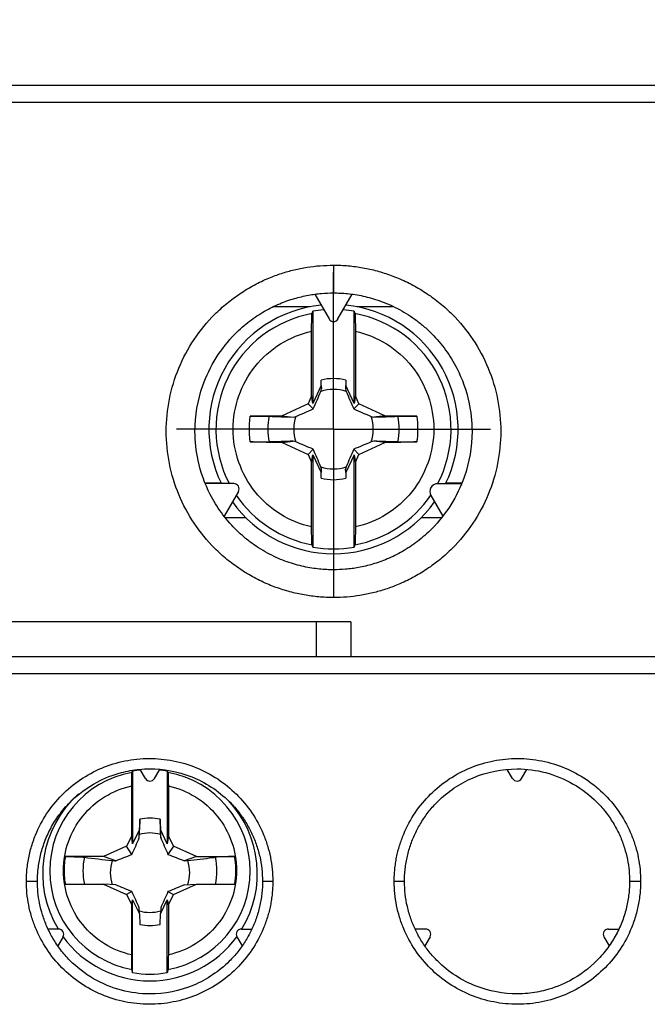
# Model space of a CAD drawing. Header units: inches. Extents: x 0.5 to 21.5, y 0.5 to 16.5.
# Tile 12 of 23: x 16.5 to 17.2, y 8.7 to 9.9. Entities that reach past the tile are written whole.
import ezdxf

# ---------------------------------------------------------------- set-up
doc = ezdxf.new("R2010")
doc.units = ezdxf.units.IN
doc.header["$LTSCALE"] = 2
doc.header["$MEASUREMENT"] = 0
doc.linetypes.add('CENTERX2', pattern=[0.8, 0.5, -0.1, 0.1, -0.1])
doc.layers.add('CENTER', color=40, linetype='CENTERX2')
doc.layers.add('DIMENSIONS', color=140, linetype='Continuous', lineweight=25)
doc.styles.add('SLDTEXTSTYLE0', font='TXT', dxfattribs={"width": 0.7})
doc.dimstyles.new('SLDDIMSTYLE1', dxfattribs={"dimtxt": 0.169922, "dimasz": 0.26, "dimexe": 0, "dimexo": 0.0625, "dimgap": 0.04248, "dimtad": 0, "dimtih": 1, "dimtoh": 1, "dimrnd": 1e-09, "dimzin": 12, "dimdsep": 46, "dimtxsty": 'SLDTEXTSTYLE0', "dimsah": 1, "dimcen": 0.09, "dimadec": 0, "dimazin": 3, "dimtfac": 1, "dimtmove": 0, "dimatfit": 0, "dimfxl": 0, "dimfrac": 2, "dimtolj": 1, "dimtzin": 12, "dimarcsym": 0})

# ---------------------------------------------------------------- blocks, each defined once
blk = doc.blocks.new('_D_7')
at = {"layer": 'DIMENSIONS'}
for p, q in [((15.9443, 9.8587), (15.9443, 11.002)), ((17.7081, 9.8587), (17.7081, 11.002)), ((15.9443, 10.752), (15.4443, 10.752)), ((16.5664, 10.752), (16.5094, 10.752)), ((16.5094, 10.752), (16.5094, 10.4819)), ((17.0714, 10.752), (17.1284, 10.752)), ((17.1284, 10.752), (17.1284, 10.4819)), ((17.7081, 10.752), (18.2081, 10.752)), ((16.5094, 10.4819), (16.5664, 10.4819)), ((17.1284, 10.4819), (17.0714, 10.4819))]:
    blk.add_line(p, q, dxfattribs=at)
for points in [[(15.9443, 10.752), (15.6843, 10.792), (15.6843, 10.712)], [(17.7081, 10.752), (17.9681, 10.712), (17.9681, 10.792)]]:
    blk.add_solid(points, dxfattribs=at)
at = {"layer": 'DIMENSIONS', "char_height": 0.16667, "attachment_point": 1, "style": 'SLDTEXTSTYLE0'}
for s, insert in [('1.76', (16.5664, 11.0049)), ('44.8', (16.5664, 10.6968))]:
    blk.add_mtext(s, dxfattribs=dict(at, insert=insert))
blk = doc.blocks.new('SW_CENTERMARKSYMBOL_3')
at = {"layer": 'CENTER', "color": 0}
for p, q in [((0, 0.1), (0, 0.1787)), ((0, 0), (0, 0.1)), ((-0.1, 0), (-0.1787, 0)), ((0, 0), (-0.1, 0)), ((0, 0), (0, -0.1)), ((0, 0), (0.1, 0)), ((0.1, 0), (0.1787, 0)), ((0, -0.1), (0, -0.1787))]:
    blk.add_line(p, q, dxfattribs=at)

msp = doc.modelspace()

# ---------------------------------------------------------------- linework, layer by layer
for p, q in [((17.6819, 9.7587), (15.9705, 9.7587)), ((16.8048, 9.5407), (16.8211, 9.5125)), ((16.8313, 9.5125), (16.8476, 9.5407)), ((16.7995, 9.5264), (16.7578, 9.5264)), ((16.8026, 9.5214), (16.8026, 9.4163)), ((16.8498, 9.4163), (16.8498, 9.5214)), ((16.8938, 9.5264), (16.8529, 9.5264)), ((16.8013, 9.4249), (16.8013, 9.4985)), ((16.8511, 9.4985), (16.8511, 9.4249)), ((16.8121, 9.4367), (16.8122, 9.443)), ((16.8402, 9.443), (16.8403, 9.4367)), ((16.8121, 9.4367), (16.8026, 9.4163)), ((16.8121, 9.4367), (16.8125, 9.4329)), ((16.8403, 9.4367), (16.8399, 9.4329)), ((16.8498, 9.4163), (16.8403, 9.4367)), ((16.8013, 9.4249), (16.7973, 9.4161)), ((16.8026, 9.4163), (16.8013, 9.4249)), ((16.8511, 9.4249), (16.8498, 9.4163)), ((16.8551, 9.4161), (16.8511, 9.4249)), ((16.7973, 9.4161), (16.7678, 9.4024)), ((16.7973, 9.4161), (16.8032, 9.4102)), ((16.8551, 9.4161), (16.8492, 9.4102)), ((16.8846, 9.4024), (16.8551, 9.4161)), ((16.7678, 9.4024), (16.7316, 9.4018)), ((16.7678, 9.4024), (16.7805, 9.4009)), ((16.8846, 9.4024), (16.8719, 9.4009)), ((16.9208, 9.4018), (16.8846, 9.4024)), ((16.7316, 9.3726), (16.7678, 9.372)), ((16.7678, 9.372), (16.7805, 9.3735)), ((16.8846, 9.372), (16.8719, 9.3735)), ((16.8846, 9.372), (16.9208, 9.3726)), ((16.7678, 9.372), (16.7973, 9.3583)), ((16.7973, 9.3583), (16.8032, 9.3643)), ((16.8551, 9.3583), (16.8492, 9.3643)), ((16.8551, 9.3583), (16.8846, 9.372)), ((16.7973, 9.3583), (16.8013, 9.3495)), ((16.8013, 9.3495), (16.8026, 9.3581)), ((16.8026, 9.3581), (16.8026, 9.2531)), ((16.8026, 9.3581), (16.8121, 9.3378)), ((16.8498, 9.3581), (16.8403, 9.3378)), ((16.8498, 9.2531), (16.8498, 9.3581)), ((16.8498, 9.3581), (16.8511, 9.3495)), ((16.8511, 9.3495), (16.8551, 9.3583)), ((16.8013, 9.2759), (16.8013, 9.3495)), ((16.8121, 9.3378), (16.8125, 9.3415)), ((16.8403, 9.3378), (16.8399, 9.3415)), ((16.8511, 9.3495), (16.8511, 9.2759)), ((16.8122, 9.3314), (16.8121, 9.3378)), ((16.8403, 9.3378), (16.8402, 9.3314)), ((16.6985, 9.3256), (16.6803, 9.3256)), ((16.7129, 9.3252), (16.6804, 9.3252)), ((16.9448, 9.3252), (16.972, 9.3252)), ((16.9721, 9.3256), (16.9538, 9.3256)), ((16.718, 9.3163), (16.7018, 9.2882)), ((16.937, 9.3117), (16.9506, 9.2882)), ((16.7267, 9.2863), (16.7034, 9.2863)), ((16.9486, 9.2863), (16.9257, 9.2863)), ((16.8065, 9.1681), (15.9807, 9.1681)), ((16.8459, 9.1681), (16.8065, 9.1681)), ((16.8065, 9.1681), (16.8065, 9.1288)), ((16.8459, 9.1681), (16.8459, 9.1288)), ((17.6748, 9.1091), (15.9776, 9.1091)), ((16.5978, 8.9986), (16.5978, 8.9157)), ((16.6124, 8.99), (16.6064, 9.0003)), ((16.6226, 8.99), (16.6286, 9.0003)), ((16.6372, 8.9986), (16.6372, 8.9157)), ((17.0297, 8.99), (17.0238, 9.0003)), ((17.04, 8.99), (17.0459, 9.0003)), ((16.5967, 8.9246), (16.5967, 8.9814)), ((16.6384, 8.9814), (16.6384, 8.9246)), ((16.6061, 8.9438), (16.6056, 8.9317)), ((16.6294, 8.9317), (16.629, 8.9438)), ((16.5967, 8.9246), (16.591, 8.9128)), ((16.5978, 8.9157), (16.5967, 8.9246)), ((16.6056, 8.9317), (16.5978, 8.9157)), ((16.6054, 8.9223), (16.6056, 8.9317)), ((16.6297, 8.9223), (16.6294, 8.9317)), ((16.6372, 8.9157), (16.6294, 8.9317)), ((16.6384, 8.9246), (16.6372, 8.9157)), ((16.6441, 8.9128), (16.6384, 8.9246)), ((16.591, 8.9128), (16.5646, 8.9011)), ((16.597, 8.9036), (16.591, 8.9128)), ((16.6441, 8.9128), (16.638, 8.9036)), ((16.6705, 8.9011), (16.6441, 8.9128)), ((16.5646, 8.9011), (16.5215, 8.9011)), ((16.5787, 8.8964), (16.5646, 8.9011)), ((16.6705, 8.9011), (16.6564, 8.8964)), ((16.6705, 8.9011), (16.7135, 8.9011)), ((16.5215, 8.8696), (16.5646, 8.8696)), ((16.5646, 8.8696), (16.591, 8.8578)), ((16.5787, 8.8689), (16.5646, 8.8696)), ((16.6441, 8.8578), (16.6705, 8.8696)), ((16.6564, 8.8689), (16.6705, 8.8696)), ((16.6705, 8.8696), (16.7135, 8.8696)), ((16.597, 8.8612), (16.591, 8.8578)), ((16.591, 8.8578), (16.5967, 8.8461)), ((16.638, 8.8612), (16.6441, 8.8578)), ((16.6384, 8.8461), (16.6441, 8.8578)), ((16.5967, 8.8461), (16.5978, 8.8519)), ((16.5978, 8.769), (16.5978, 8.8519)), ((16.5978, 8.8519), (16.6056, 8.836)), ((16.6294, 8.836), (16.6372, 8.8519)), ((16.6372, 8.769), (16.6372, 8.8519)), ((16.6372, 8.8519), (16.6384, 8.8461)), ((16.5967, 8.7893), (16.5967, 8.8461)), ((16.6056, 8.836), (16.6054, 8.8429)), ((16.6056, 8.836), (16.6061, 8.8239)), ((16.629, 8.8239), (16.6294, 8.836)), ((16.6297, 8.8429), (16.6294, 8.836)), ((16.6384, 8.8461), (16.6384, 8.7893)), ((16.5135, 8.8187), (16.5016, 8.8187)), ((16.7215, 8.8187), (16.7335, 8.8187)), ((16.9309, 8.8187), (16.9189, 8.8187)), ((17.1388, 8.8187), (17.1508, 8.8187)), ((16.5187, 8.8099), (16.5127, 8.7995)), ((16.7164, 8.8099), (16.7224, 8.7995)), ((16.936, 8.8099), (16.93, 8.7995)), ((17.1337, 8.8099), (17.1397, 8.7995))]:
    msp.add_line(p, q)
at = {"flags": 128}
for points in [[(16.5978, 8.9986), (16.6027, 8.9993), (16.6068, 8.9998)], [(16.6283, 8.9998), (16.6323, 8.9993), (16.6372, 8.9986)]]:
    msp.add_lwpolyline(points, dxfattribs=at)
for centre, radius, start, end in [((16.8262, 9.3872), 0.1417, 95.7424, 205.9544), ((16.8262, 9.3872), 0.1337, 100.5135, 207.6512), ((16.8262, 9.3872), 0.1362, 94.6935, 99.9861), ((16.8262, 9.3872), 0.1362, 80.0139, 85.3065), ((16.8262, 9.3872), 0.1417, 334.0456, 84.2576), ((16.8262, 9.3872), 0.1337, 332.348, 79.4865), ((16.8262, 9.5155), 0.00591, 210, 330), ((16.8262, 9.3872), 0.0575, 75.909, 104.091), ((16.8262, 9.3872), 0.0452, 71.3185, 108.6815), ((16.8262, 9.3872), 0.0746, 168.7083, 191.2917), ((16.8262, 9.3872), 0.0452, 161.3185, 198.6815), ((16.8262, 9.3872), 0.0452, 341.3185, 18.6815), ((16.8262, 9.3872), 0.0746, 348.7083, 11.2917), ((16.8262, 9.3872), 0.0452, 251.3185, 288.6815), ((16.8262, 9.3872), 0.0575, 255.909, 284.091), ((16.7129, 9.3193), 0.00591, 330, 90), ((16.9448, 9.3162), 0.00896, 90, 210), ((16.8262, 9.3872), 0.1337, 214.1732, 259.4865), ((16.8262, 9.3872), 0.1337, 280.5135, 325.8324), ((16.8262, 9.3872), 0.1417, 215.7424, 270), ((16.8262, 9.3872), 0.1417, 270, 324.2576), ((16.8262, 9.3872), 0.1362, 260.0139, 279.9861), ((16.6175, 8.8848), 0.1139, 100.3016, 259.6984), ((16.6176, 8.8848), 0.1139, 280.3016, 79.6984), ((16.6175, 8.9929), 0.00591, 210, 330), ((17.0349, 8.9929), 0.00591, 210, 330), ((16.6174, 8.8816), 0.1219, 131.7421, 211.0512), ((16.6177, 8.8816), 0.1219, 328.9484, 42.4992), ((16.6175, 8.8837), 0.0611, 79.1857, 100.8143), ((16.6175, 8.8827), 0.0452, 74.539, 105.461), ((16.6174, 8.8849), 0.0761, 168.2966, 191.7034), ((16.6175, 8.8827), 0.0451, 162.1966, 197.8034), ((16.6176, 8.8827), 0.0451, 342.1966, 17.8034), ((16.6176, 8.8849), 0.0761, 348.2966, 11.7034), ((16.6175, 8.8828), 0.0452, 254.539, 285.461), ((16.6175, 8.8839), 0.0611, 259.1857, 280.8143), ((16.5135, 8.8128), 0.00591, 330, 90), ((16.7215, 8.8128), 0.00591, 90, 210), ((16.9309, 8.8128), 0.00591, 330, 90), ((17.1388, 8.8128), 0.00591, 90, 210), ((16.6175, 8.8817), 0.1221, 215.976, 324.024), ((16.6175, 8.884), 0.1166, 260.281, 279.719)]:
    msp.add_arc(centre, radius, start, end)
for points, knots in [([(15.9738, 9.7784), (15.9879, 9.7784), (16.016, 9.7784), (16.0582, 9.7784), (16.1005, 9.7784), (16.1428, 9.7784), (16.1852, 9.7784), (16.2276, 9.7784), (16.2701, 9.7784), (16.3126, 9.7784), (16.3551, 9.7784), (16.4547, 9.7784), (16.6117, 9.7784), (16.8262, 9.7784), (17.0407, 9.7784), (17.2119, 9.7784), (17.3398, 9.7784), (17.4248, 9.7784), (17.5096, 9.7784), (17.5942, 9.7784), (17.6504, 9.7784), (17.6786, 9.7784)], [0, 0, 0, 0, 0.024966, 0.049925, 0.074879, 0.09983, 0.124779, 0.149729, 0.174681, 0.199636, 0.224597, 0.249565, 0.374777, 0.500001, 0.625213, 0.750437, 0.800362, 0.850266, 0.900165, 0.950071, 1, 1, 1, 1]), ([(16.8262, 9.1957), (16.8234, 9.1957), (16.8178, 9.1958), (16.8094, 9.1964), (16.8011, 9.1973), (16.7929, 9.1985), (16.7847, 9.2002), (16.7766, 9.2022), (16.7686, 9.2045), (16.7606, 9.2072), (16.7496, 9.2115), (16.7358, 9.2181), (16.7198, 9.2277), (16.7048, 9.2388), (16.6865, 9.2555), (16.6668, 9.2795), (16.6493, 9.3122), (16.6385, 9.3478), (16.6348, 9.3847), (16.6385, 9.4216), (16.6493, 9.4571), (16.6668, 9.4899), (16.6865, 9.5139), (16.7048, 9.5305), (16.7198, 9.5416), (16.7358, 9.5513), (16.7516, 9.5588), (16.7669, 9.5645), (16.7814, 9.5686), (16.7961, 9.5715), (16.8111, 9.5733), (16.8211, 9.5735), (16.8262, 9.5737)], [0, 0, 0, 0, 0.01418, 0.028269, 0.042293, 0.05628, 0.070256, 0.08425, 0.098287, 0.112397, 0.126604, 0.158011, 0.189443, 0.220676, 0.251918, 0.314066, 0.376082, 0.438048, 0.500026, 0.562003, 0.62397, 0.685987, 0.748134, 0.779367, 0.810605, 0.842028, 0.87344, 0.89893, 0.924174, 0.949327, 0.97455, 1, 1, 1, 1]), ([(16.8262, 9.5737), (16.829, 9.5736), (16.8346, 9.5736), (16.843, 9.573), (16.8513, 9.5721), (16.8595, 9.5708), (16.8677, 9.5692), (16.8758, 9.5672), (16.8838, 9.5648), (16.8918, 9.5621), (16.9028, 9.5578), (16.9166, 9.5513), (16.9326, 9.5416), (16.9476, 9.5305), (16.9659, 9.5139), (16.9856, 9.4899), (17.0031, 9.4571), (17.0139, 9.4216), (17.0176, 9.3847), (17.0139, 9.3477), (17.0031, 9.3122), (16.9856, 9.2795), (16.9659, 9.2555), (16.9476, 9.2388), (16.9326, 9.2277), (16.9166, 9.2181), (16.9008, 9.2106), (16.8855, 9.2049), (16.871, 9.2008), (16.8563, 9.1979), (16.8413, 9.196), (16.8312, 9.1958), (16.8262, 9.1957)], [0, 0, 0, 0, 0.01418, 0.028269, 0.042293, 0.05628, 0.070256, 0.08425, 0.098287, 0.112397, 0.126604, 0.158011, 0.189443, 0.220676, 0.251918, 0.314066, 0.376082, 0.438048, 0.500026, 0.562003, 0.62397, 0.685987, 0.748134, 0.779367, 0.810605, 0.842028, 0.87344, 0.89893, 0.924174, 0.949327, 0.97455, 1, 1, 1, 1]), ([(16.8262, 9.5737), (16.8262, 9.57), (16.8262, 9.566), (16.8262, 9.5583), (16.8262, 9.5545), (16.8262, 9.5484), (16.8262, 9.5459), (16.8262, 9.5428), (16.8262, 9.5422), (16.8262, 9.5422)], [0, 0, 0, 0, 0.25, 0.25, 0.5, 0.5, 0.75, 0.75, 1, 1, 1, 1]), ([(16.8262, 9.2272), (16.8236, 9.2272), (16.8183, 9.2273), (16.81, 9.228), (16.8014, 9.2291), (16.7923, 9.2308), (16.7829, 9.2331), (16.7733, 9.2362), (16.7634, 9.2401), (16.7534, 9.2449), (16.7434, 9.2506), (16.7334, 9.2572), (16.7236, 9.265), (16.7056, 9.2817), (16.6852, 9.3098), (16.6714, 9.3487), (16.6668, 9.3911), (16.6756, 9.4433), (16.7021, 9.4855), (16.7302, 9.5101), (16.7473, 9.5215), (16.7645, 9.53), (16.7812, 9.5359), (16.7972, 9.5397), (16.8121, 9.5418), (16.8217, 9.542), (16.8262, 9.5422)], [0, 0, 0, 0, 0.015775, 0.032506, 0.050189, 0.068816, 0.088387, 0.108902, 0.130366, 0.15278, 0.176146, 0.200463, 0.225731, 0.25195, 0.349881, 0.432762, 0.500514, 0.607533, 0.748161, 0.792498, 0.834045, 0.872802, 0.908768, 0.941958, 0.972377, 1, 1, 1, 1]), ([(16.8262, 9.5422), (16.8288, 9.5421), (16.8341, 9.542), (16.8424, 9.5414), (16.851, 9.5403), (16.8601, 9.5386), (16.8694, 9.5362), (16.8791, 9.5331), (16.889, 9.5292), (16.899, 9.5245), (16.909, 9.5188), (16.919, 9.5121), (16.9288, 9.5044), (16.9468, 9.4877), (16.9672, 9.4596), (16.981, 9.4207), (16.9856, 9.3782), (16.9768, 9.3261), (16.9503, 9.2839), (16.9222, 9.2593), (16.9051, 9.2479), (16.8879, 9.2394), (16.8711, 9.2334), (16.8552, 9.2296), (16.8403, 9.2276), (16.8307, 9.2273), (16.8262, 9.2272)], [0, 0, 0, 0, 0.0157751, 0.0325065, 0.050189, 0.0688163, 0.0883865, 0.108902, 0.1303655, 0.1527803, 0.1761464, 0.2004631, 0.2257308, 0.2519503, 0.3498808, 0.4327625, 0.500514, 0.6075328, 0.7481605, 0.7924984, 0.8340452, 0.8728016, 0.9087682, 0.9419584, 0.9723771, 1, 1, 1, 1]), ([(16.8013, 9.4985), (16.8013, 9.5035), (16.8014, 9.5084), (16.8016, 9.5158), (16.8017, 9.5182), (16.8018, 9.5186)], [0, 0, 0, 0, 0.5, 0.5, 1, 1, 1, 1]), ([(16.8506, 9.5186), (16.8507, 9.5182), (16.8508, 9.5158), (16.851, 9.5084), (16.8511, 9.5035), (16.8511, 9.4985)], [0, 0, 0, 0, 0.5, 0.5, 1, 1, 1, 1]), ([(16.8013, 9.2759), (16.776, 9.2816), (16.7534, 9.2957), (16.721, 9.3361), (16.7121, 9.3613), (16.7121, 9.4131), (16.721, 9.4383), (16.7534, 9.4788), (16.776, 9.4929), (16.8013, 9.4985)], [0, 0, 0, 0, 0.25, 0.25, 0.5, 0.5, 0.75, 0.75, 1, 1, 1, 1]), ([(16.8511, 9.4985), (16.8764, 9.4929), (16.899, 9.4788), (16.9314, 9.4383), (16.9402, 9.4131), (16.9402, 9.3613), (16.9314, 9.3361), (16.899, 9.2957), (16.8764, 9.2816), (16.8511, 9.2759)], [0, 0, 0, 0, 0.25, 0.25, 0.5, 0.5, 0.75, 0.75, 1, 1, 1, 1]), ([(16.7316, 9.3726), (16.7313, 9.3746), (16.7308, 9.3785), (16.7305, 9.3843), (16.7305, 9.3901), (16.7308, 9.396), (16.7313, 9.3998), (16.7316, 9.4018)], [0, 0, 0, 0, 0.200753, 0.400377, 0.599623, 0.799247, 1, 1, 1, 1]), ([(16.7316, 9.4018), (16.736, 9.4019), (16.7404, 9.4019), (16.7479, 9.4019), (16.7511, 9.4019), (16.7531, 9.4018)], [0, 0, 0, 0, 0.5, 0.5, 1, 1, 1, 1]), ([(16.8993, 9.4018), (16.9013, 9.4019), (16.9044, 9.4019), (16.912, 9.4019), (16.9164, 9.4019), (16.9208, 9.4018)], [0, 0, 0, 0, 0.5, 0.5, 1, 1, 1, 1]), ([(16.9208, 9.4018), (16.9211, 9.3998), (16.9216, 9.396), (16.9219, 9.3901), (16.9219, 9.3843), (16.9216, 9.3785), (16.9211, 9.3746), (16.9208, 9.3726)], [0, 0, 0, 0, 0.200753, 0.400377, 0.599623, 0.799247, 1, 1, 1, 1]), ([(16.7531, 9.3726), (16.7511, 9.3725), (16.7479, 9.3725), (16.7404, 9.3725), (16.736, 9.3726), (16.7316, 9.3726)], [0, 0, 0, 0, 0.5, 0.5, 1, 1, 1, 1]), ([(16.9208, 9.3726), (16.9164, 9.3726), (16.912, 9.3725), (16.9045, 9.3725), (16.9013, 9.3725), (16.8993, 9.3726)], [0, 0, 0, 0, 0.5, 0.5, 1, 1, 1, 1]), ([(16.8018, 9.2558), (16.8017, 9.2563), (16.8016, 9.2587), (16.8014, 9.266), (16.8013, 9.2709), (16.8013, 9.2759)], [0, 0, 0, 0, 0.5, 0.5, 1, 1, 1, 1]), ([(16.8511, 9.2759), (16.8511, 9.2709), (16.851, 9.2661), (16.8508, 9.2587), (16.8507, 9.2563), (16.8506, 9.2558)], [0, 0, 0, 0, 0.5, 0.5, 1, 1, 1, 1]), ([(16.8262, 9.2272), (16.8262, 9.2272), (16.8262, 9.2265), (16.8262, 9.2234), (16.8262, 9.221), (16.8262, 9.2148), (16.8262, 9.2111), (16.8262, 9.2034), (16.8262, 9.1994), (16.8262, 9.1957)], [0, 0, 0, 0, 0.25, 0.25, 0.5, 0.5, 0.75, 0.75, 1, 1, 1, 1]), ([(15.9807, 9.1288), (15.9962, 9.1288), (16.0273, 9.1288), (16.0741, 9.1288), (16.1209, 9.1288), (16.1677, 9.1288), (16.2145, 9.1288), (16.2614, 9.1288), (16.3083, 9.1288), (16.3552, 9.1288), (16.4022, 9.1288), (16.4491, 9.1288), (16.4962, 9.1288), (16.5432, 9.1288), (16.5903, 9.1288), (16.6374, 9.1288), (16.6846, 9.1288), (16.7318, 9.1288), (16.779, 9.1288), (16.8388, 9.1288), (16.9112, 9.1288), (16.9961, 9.1288), (17.0809, 9.1288), (17.1656, 9.1288), (17.2502, 9.1288), (17.3348, 9.1288), (17.4192, 9.1288), (17.5035, 9.1288), (17.5877, 9.1288), (17.6437, 9.1288), (17.6717, 9.1288)], [0, 0, 0, 0, 0.0278235, 0.0556308, 0.0834238, 0.1112047, 0.1389754, 0.166738, 0.1944946, 0.2222471, 0.2499977, 0.2777483, 0.3055011, 0.333258, 0.3610212, 0.3887926, 0.4165744, 0.4443684, 0.4721768, 0.5000017, 0.5500719, 0.6000947, 0.650082, 0.7000457, 0.7499977, 0.7999499, 0.8499144, 0.8999029, 0.9499275, 1, 1, 1, 1]), ([(16.477, 8.8729), (16.4771, 8.8755), (16.4771, 8.8806), (16.4778, 8.8883), (16.4789, 8.8959), (16.4803, 8.9034), (16.4822, 8.9109), (16.4846, 8.9183), (16.4896, 8.9317), (16.4993, 8.9503), (16.5167, 8.9716), (16.538, 8.9894), (16.5624, 9.0025), (16.5889, 9.0108), (16.6165, 9.0135), (16.6441, 9.011), (16.6706, 9.003), (16.695, 8.9901), (16.7164, 8.9726), (16.7341, 8.9514), (16.745, 8.9311), (16.7513, 8.9138), (16.7547, 8.9004), (16.7568, 8.8867), (16.757, 8.8775), (16.7572, 8.8729)], [0, 0, 0, 0, 0.017627, 0.035144, 0.052605, 0.070063, 0.087574, 0.105191, 0.122968, 0.185165, 0.247692, 0.310299, 0.373023, 0.435953, 0.498911, 0.561527, 0.624122, 0.686641, 0.749105, 0.811685, 0.874139, 0.905794, 0.937114, 0.968412, 1, 1, 1, 1]), ([(16.8952, 8.8729), (16.8953, 8.8752), (16.8953, 8.8798), (16.8959, 8.8867), (16.8967, 8.8935), (16.8979, 8.9003), (16.8994, 8.907), (16.9013, 8.9137), (16.9035, 8.9202), (16.9085, 8.9331), (16.9183, 8.9514), (16.9359, 8.9726), (16.9573, 8.9901), (16.9817, 9.0029), (17.0081, 9.0109), (17.0357, 9.0135), (17.0633, 9.0108), (17.0898, 9.0026), (17.1142, 8.9895), (17.1355, 8.9718), (17.153, 8.9504), (17.1636, 8.9301), (17.1697, 8.913), (17.173, 8.8998), (17.175, 8.8864), (17.1752, 8.8774), (17.1754, 8.8729)], [0, 0, 0, 0, 0.015839, 0.031568, 0.047226, 0.062851, 0.078483, 0.094161, 0.109924, 0.125808, 0.1882, 0.250747, 0.31314, 0.375611, 0.438131, 0.500691, 0.563609, 0.62652, 0.689264, 0.751917, 0.814352, 0.876524, 0.907632, 0.938385, 0.969076, 1, 1, 1, 1]), ([(16.4896, 8.8729), (16.4896, 8.8752), (16.4897, 8.88), (16.4903, 8.8872), (16.4914, 8.8947), (16.4929, 8.9023), (16.495, 8.9099), (16.4976, 8.9177), (16.5008, 8.9255), (16.5046, 8.9333), (16.5091, 8.941), (16.5142, 8.9485), (16.52, 8.9558), (16.5329, 8.97), (16.5541, 8.9858), (16.5819, 8.9966), (16.6024, 9.0003), (16.629, 9.0016), (16.6665, 8.9947), (16.6994, 8.9733), (16.7175, 8.9531), (16.7259, 8.9414), (16.7329, 8.9288), (16.7385, 8.9154), (16.7425, 8.9015), (16.745, 8.8873), (16.7453, 8.8777), (16.7455, 8.8729)], [0, 0, 0, 0, 0.017548, 0.035678, 0.054383, 0.073658, 0.093502, 0.113916, 0.134902, 0.156462, 0.178593, 0.201296, 0.224569, 0.248414, 0.344693, 0.41868, 0.470292, 0.499471, 0.618232, 0.74845, 0.784377, 0.820307, 0.85624, 0.892171, 0.928107, 0.964059, 1, 1, 1, 1]), ([(16.5967, 8.9814), (16.5967, 8.9853), (16.5968, 8.9892), (16.5969, 8.9949), (16.597, 8.9967), (16.5971, 8.9969)], [0, 0, 0, 0, 0.5, 0.5, 1, 1, 1, 1]), ([(16.638, 8.9969), (16.6381, 8.9967), (16.6382, 8.9949), (16.6383, 8.9892), (16.6384, 8.9853), (16.6384, 8.9814)], [0, 0, 0, 0, 0.5, 0.5, 1, 1, 1, 1]), ([(16.9069, 8.8729), (16.9069, 8.8753), (16.907, 8.8801), (16.9077, 8.8873), (16.9087, 8.8944), (16.9101, 8.9015), (16.9119, 8.9085), (16.9141, 8.9153), (16.9167, 8.9221), (16.9196, 8.9286), (16.9229, 8.935), (16.9266, 8.9412), (16.9306, 8.9472), (16.935, 8.953), (16.9397, 8.9585), (16.9541, 8.9737), (16.9845, 8.9942), (17.029, 9.003), (17.0793, 8.9965), (17.1149, 8.976), (17.1366, 8.951), (17.1453, 8.938), (17.1522, 8.9247), (17.1572, 8.9113), (17.1605, 8.8981), (17.1625, 8.8853), (17.1627, 8.8769), (17.1628, 8.8729)], [0, 0, 0, 0, 0.017987, 0.035985, 0.053985, 0.071982, 0.089973, 0.107962, 0.125949, 0.143937, 0.161926, 0.179914, 0.197901, 0.215888, 0.233873, 0.251858, 0.373405, 0.500998, 0.582219, 0.75084, 0.7915, 0.830472, 0.867756, 0.903349, 0.937255, 0.96948, 1, 1, 1, 1]), ([(16.5967, 8.7893), (16.5748, 8.7941), (16.5551, 8.8062), (16.5269, 8.8411), (16.5192, 8.8629), (16.5192, 8.9078), (16.5269, 8.9295), (16.5551, 8.9645), (16.5748, 8.9766), (16.5967, 8.9814)], [0, 0, 0, 0, 0.25, 0.25, 0.5, 0.5, 0.75, 0.75, 1, 1, 1, 1]), ([(16.6384, 8.9814), (16.6603, 8.9766), (16.68, 8.9645), (16.7082, 8.9295), (16.7159, 8.9078), (16.7159, 8.8629), (16.7082, 8.8411), (16.68, 8.8062), (16.6603, 8.7941), (16.6384, 8.7893)], [0, 0, 0, 0, 0.25, 0.25, 0.5, 0.5, 0.75, 0.75, 1, 1, 1, 1]), ([(16.5215, 8.8696), (16.5212, 8.8717), (16.5206, 8.8758), (16.5202, 8.8822), (16.5202, 8.8885), (16.5206, 8.8948), (16.5212, 8.899), (16.5215, 8.9011)], [0, 0, 0, 0, 0.200857, 0.400429, 0.599571, 0.799143, 1, 1, 1, 1]), ([(16.5215, 8.9011), (16.526, 8.9011), (16.5303, 8.901), (16.5378, 8.9008), (16.541, 8.9005), (16.543, 8.9003)], [0, 0, 0, 0, 0.5, 0.5, 1, 1, 1, 1]), ([(16.6605, 8.8965), (16.6701, 8.8976), (16.6795, 8.8988), (16.6888, 8.8999), (16.6899, 8.9), (16.691, 8.9002), (16.6921, 8.9003)], [0, 0, 0, 0, 0.001586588, 0.001586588, 0.001586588, 0.001771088, 0.001771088, 0.001771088, 0.001771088]), ([(16.7135, 8.9011), (16.7091, 8.9011), (16.7047, 8.901), (16.6972, 8.9008), (16.6941, 8.9005), (16.6921, 8.9003)], [0, 0, 0, 0, 0.5, 0.5, 1, 1, 1, 1]), ([(16.7135, 8.9011), (16.7138, 8.899), (16.7145, 8.8948), (16.7149, 8.8885), (16.7149, 8.8822), (16.7145, 8.8758), (16.7138, 8.8717), (16.7135, 8.8696)], [0, 0, 0, 0, 0.200857, 0.400429, 0.599571, 0.799143, 1, 1, 1, 1]), ([(16.7572, 8.8729), (16.7571, 8.8705), (16.7571, 8.8659), (16.7565, 8.859), (16.7557, 8.8522), (16.7545, 8.8454), (16.753, 8.8387), (16.7511, 8.8321), (16.7489, 8.8255), (16.7439, 8.8126), (16.7341, 8.7943), (16.7164, 8.7731), (16.695, 8.7556), (16.6706, 8.7428), (16.6441, 8.7348), (16.6165, 8.7322), (16.5889, 8.735), (16.5624, 8.7432), (16.538, 8.7564), (16.5168, 8.7741), (16.4993, 8.7954), (16.4887, 8.8158), (16.4826, 8.8329), (16.4794, 8.846), (16.4774, 8.8594), (16.4771, 8.8684), (16.477, 8.8729)], [0, 0, 0, 0, 0.01585, 0.03159, 0.047259, 0.062895, 0.078538, 0.094227, 0.110001, 0.125897, 0.188328, 0.250916, 0.313358, 0.375877, 0.43845, 0.501062, 0.564002, 0.626932, 0.689651, 0.752276, 0.814771, 0.876971, 0.90798, 0.938627, 0.969203, 1, 1, 1, 1]), ([(16.4896, 8.8729), (16.4896, 8.8729), (16.4893, 8.8729), (16.4881, 8.8729), (16.4871, 8.8729), (16.4846, 8.8729), (16.4831, 8.8729), (16.48, 8.8729), (16.4785, 8.8729), (16.477, 8.8729)], [0, 0, 0, 0, 0.25, 0.25, 0.5, 0.5, 0.75, 0.75, 1, 1, 1, 1]), ([(16.7455, 8.8729), (16.7454, 8.8705), (16.7454, 8.8657), (16.7447, 8.8585), (16.7437, 8.8513), (16.7423, 8.8442), (16.7405, 8.8373), (16.7383, 8.8304), (16.7357, 8.8237), (16.7328, 8.8171), (16.7294, 8.8107), (16.7257, 8.8045), (16.7217, 8.7985), (16.7174, 8.7927), (16.7127, 8.7872), (16.6982, 8.772), (16.6678, 8.7515), (16.6233, 8.7427), (16.573, 8.7492), (16.5374, 8.7698), (16.5157, 8.7949), (16.507, 8.8078), (16.5002, 8.8211), (16.4952, 8.8345), (16.4919, 8.8477), (16.4899, 8.8604), (16.4897, 8.8688), (16.4896, 8.8729)], [0, 0, 0, 0, 0.017999, 0.036009, 0.054022, 0.072031, 0.090035, 0.108036, 0.126036, 0.144036, 0.162036, 0.180037, 0.198036, 0.216035, 0.234033, 0.25203, 0.373653, 0.501371, 0.582217, 0.751193, 0.791784, 0.830694, 0.867922, 0.903465, 0.937326, 0.969512, 1, 1, 1, 1]), ([(16.7572, 8.8729), (16.7544, 8.8729), (16.7512, 8.8729), (16.7467, 8.8729), (16.7455, 8.8729), (16.7455, 8.8729)], [0, 0, 0, 0, 0.5, 0.5, 1, 1, 1, 1]), ([(17.1754, 8.8729), (17.1753, 8.8703), (17.1752, 8.8651), (17.1746, 8.8574), (17.1735, 8.8498), (17.172, 8.8422), (17.1701, 8.8347), (17.1678, 8.8273), (17.1627, 8.8139), (17.153, 8.7953), (17.1355, 8.774), (17.1143, 8.7563), (17.0899, 8.7432), (17.0633, 8.7349), (17.0357, 8.7322), (17.0082, 8.7348), (16.9817, 8.7428), (16.9573, 8.7557), (16.9359, 8.7731), (16.9183, 8.7944), (16.9074, 8.8147), (16.9011, 8.832), (16.8977, 8.8454), (16.8956, 8.859), (16.8954, 8.8682), (16.8952, 8.8729)], [0, 0, 0, 0, 0.0177, 0.035285, 0.052809, 0.070329, 0.087898, 0.105572, 0.123403, 0.185571, 0.24804, 0.310678, 0.373428, 0.436341, 0.499279, 0.561843, 0.624386, 0.686857, 0.749272, 0.811812, 0.874226, 0.905859, 0.937158, 0.968434, 1, 1, 1, 1]), ([(16.9069, 8.8729), (16.9069, 8.8729), (16.9057, 8.8729), (16.9012, 8.8729), (16.898, 8.8729), (16.8952, 8.8729)], [0, 0, 0, 0, 0.5, 0.5, 1, 1, 1, 1]), ([(17.1628, 8.8729), (17.1628, 8.8705), (17.1627, 8.8657), (17.1621, 8.8585), (17.161, 8.851), (17.1595, 8.8435), (17.1574, 8.8357), (17.1548, 8.828), (17.1516, 8.8202), (17.1477, 8.8124), (17.1433, 8.8047), (17.1381, 8.7972), (17.1323, 8.7898), (17.1194, 8.7757), (17.0983, 8.76), (17.0705, 8.7491), (17.05, 8.7455), (17.0233, 8.7442), (16.9858, 8.7511), (16.9529, 8.7725), (16.9348, 8.7926), (16.9264, 8.8044), (16.9194, 8.817), (16.9139, 8.8303), (16.9099, 8.8442), (16.9074, 8.8585), (16.9071, 8.8681), (16.9069, 8.8729)], [0, 0, 0, 0, 0.017566, 0.035716, 0.054443, 0.073742, 0.093611, 0.114052, 0.135068, 0.156659, 0.178824, 0.201562, 0.224873, 0.248758, 0.344773, 0.418675, 0.470382, 0.499836, 0.618484, 0.748618, 0.784521, 0.820427, 0.856336, 0.892243, 0.928155, 0.964083, 1, 1, 1, 1]), ([(17.1754, 8.8729), (17.1739, 8.8729), (17.1724, 8.8729), (17.1693, 8.8729), (17.1678, 8.8729), (17.1653, 8.8729), (17.1643, 8.8729), (17.1631, 8.8729), (17.1628, 8.8729), (17.1628, 8.8729)], [0, 0, 0, 0, 0.25, 0.25, 0.5, 0.5, 0.75, 0.75, 1, 1, 1, 1]), ([(16.5971, 8.7727), (16.597, 8.7732), (16.5969, 8.7753), (16.5968, 8.7814), (16.5967, 8.7853), (16.5967, 8.7893)], [0, 0, 0, 0, 0.5, 0.5, 1, 1, 1, 1]), ([(16.6384, 8.7893), (16.6384, 8.7853), (16.6383, 8.7814), (16.6382, 8.7753), (16.6381, 8.7732), (16.638, 8.7727)], [0, 0, 0, 0, 0.5, 0.5, 1, 1, 1, 1])]:
    msp.add_open_spline(points, degree=3, knots=knots)
for points in [[(16.8018, 9.5186), (16.8021, 9.5195), (16.8023, 9.5205), (16.8026, 9.5214)], [(16.8498, 9.5214), (16.8501, 9.5205), (16.8503, 9.5195), (16.8506, 9.5186)], [(16.8125, 9.4329), (16.8124, 9.4363), (16.8123, 9.4397), (16.8122, 9.443)], [(16.8402, 9.443), (16.8401, 9.4397), (16.84, 9.4363), (16.8399, 9.4329)], [(16.8032, 9.4102), (16.8063, 9.417), (16.809, 9.4235), (16.8117, 9.43)], [(16.8117, 9.43), (16.812, 9.431), (16.8123, 9.432), (16.8125, 9.4329)], [(16.8399, 9.4329), (16.8401, 9.432), (16.8404, 9.431), (16.8407, 9.43)], [(16.8407, 9.43), (16.8434, 9.4235), (16.8461, 9.417), (16.8492, 9.4102)], [(16.7834, 9.4017), (16.7899, 9.4044), (16.7964, 9.4072), (16.8032, 9.4102)], [(16.8492, 9.4102), (16.856, 9.4072), (16.8625, 9.4044), (16.869, 9.4017)], [(16.7531, 9.4018), (16.7621, 9.4015), (16.7713, 9.4012), (16.7805, 9.4009)], [(16.7805, 9.4009), (16.7814, 9.4011), (16.7824, 9.4014), (16.7834, 9.4017)], [(16.869, 9.4017), (16.87, 9.4014), (16.8709, 9.4011), (16.8719, 9.4009)], [(16.8719, 9.4009), (16.8811, 9.4012), (16.8902, 9.4015), (16.8993, 9.4018)], [(16.7805, 9.3735), (16.7713, 9.3732), (16.7621, 9.3729), (16.7531, 9.3726)], [(16.7834, 9.3727), (16.7824, 9.373), (16.7814, 9.3733), (16.7805, 9.3735)], [(16.8032, 9.3643), (16.7964, 9.3673), (16.7899, 9.37), (16.7834, 9.3727)], [(16.869, 9.3727), (16.8625, 9.37), (16.856, 9.3673), (16.8492, 9.3643)], [(16.8719, 9.3735), (16.8709, 9.3733), (16.87, 9.373), (16.869, 9.3727)], [(16.8993, 9.3726), (16.8902, 9.3729), (16.8811, 9.3732), (16.8719, 9.3735)], [(16.8117, 9.3444), (16.809, 9.3509), (16.8063, 9.3574), (16.8032, 9.3643)], [(16.8492, 9.3643), (16.8461, 9.3574), (16.8434, 9.3509), (16.8407, 9.3444)], [(16.8125, 9.3415), (16.8123, 9.3425), (16.812, 9.3434), (16.8117, 9.3444)], [(16.8122, 9.3314), (16.8123, 9.3348), (16.8124, 9.3381), (16.8125, 9.3415)], [(16.8407, 9.3444), (16.8404, 9.3434), (16.8401, 9.3425), (16.8399, 9.3415)], [(16.8399, 9.3415), (16.84, 9.3381), (16.8401, 9.3348), (16.8402, 9.3314)], [(16.8026, 9.2531), (16.8023, 9.254), (16.8021, 9.2549), (16.8018, 9.2558)], [(16.8506, 9.2558), (16.8503, 9.2549), (16.8501, 9.254), (16.8498, 9.2531)], [(16.5971, 8.9969), (16.5973, 8.9975), (16.5976, 8.998), (16.5978, 8.9986)], [(16.6372, 8.9986), (16.6375, 8.998), (16.6377, 8.9975), (16.638, 8.9969)], [(16.6055, 8.9262), (16.6057, 8.9321), (16.6059, 8.938), (16.6061, 8.9438)], [(16.629, 8.9438), (16.6292, 8.938), (16.6294, 8.9321), (16.6296, 8.9262)], [(16.6054, 8.9223), (16.6054, 8.9236), (16.6054, 8.9249), (16.6055, 8.9262)], [(16.6296, 8.9262), (16.6296, 8.9249), (16.6297, 8.9236), (16.6297, 8.9223)], [(16.597, 8.9036), (16.6, 8.91), (16.6027, 8.9162), (16.6054, 8.9223)], [(16.6297, 8.9223), (16.6324, 8.9162), (16.6351, 8.91), (16.638, 8.9036)], [(16.5787, 8.8964), (16.5847, 8.8987), (16.5907, 8.901), (16.597, 8.9036)], [(16.638, 8.9036), (16.6444, 8.901), (16.6504, 8.8987), (16.6564, 8.8964)], [(16.543, 8.9003), (16.5534, 8.899), (16.5639, 8.8978), (16.5745, 8.8965)], [(16.5745, 8.8965), (16.5759, 8.8965), (16.5773, 8.8964), (16.5787, 8.8964)], [(16.6564, 8.8964), (16.6578, 8.8964), (16.6592, 8.8965), (16.6605, 8.8965)], [(16.597, 8.8612), (16.5907, 8.8639), (16.5847, 8.8664), (16.5787, 8.8689)], [(16.6564, 8.8689), (16.6504, 8.8664), (16.6444, 8.8639), (16.638, 8.8612)], [(16.6054, 8.8429), (16.6027, 8.8489), (16.6, 8.8549), (16.597, 8.8612)], [(16.638, 8.8612), (16.6351, 8.8549), (16.6324, 8.8489), (16.6297, 8.8429)], [(16.5978, 8.769), (16.5976, 8.7703), (16.5973, 8.7715), (16.5971, 8.7727)], [(16.638, 8.7727), (16.6377, 8.7715), (16.6375, 8.7703), (16.6372, 8.769)]]:
    msp.add_open_spline(points, degree=3)

# ---------------------------------------------------------------- block references
at = {"layer": 'CENTER'}
msp.add_blockref('SW_CENTERMARKSYMBOL_3', (16.8262, 9.3872), dxfattribs=at)

# ---------------------------------------------------------------- dimensions: what is measured, and where the dimension line sits
at = {"layer": 'DIMENSIONS'}
dim = msp.add_linear_dim(base=(17.7081, 10.752), p1=(15.9443, 9.7587), p2=(17.7081, 9.7587), dimstyle='SLDDIMSTYLE1', dxfattribs=at)
dim.commit()
dim.dimension.update_dxf_attribs({"geometry": '_D_7', "text_midpoint": (16.8189, 10.752), "dimtype": 160})

doc.saveas('drawing.dxf')
